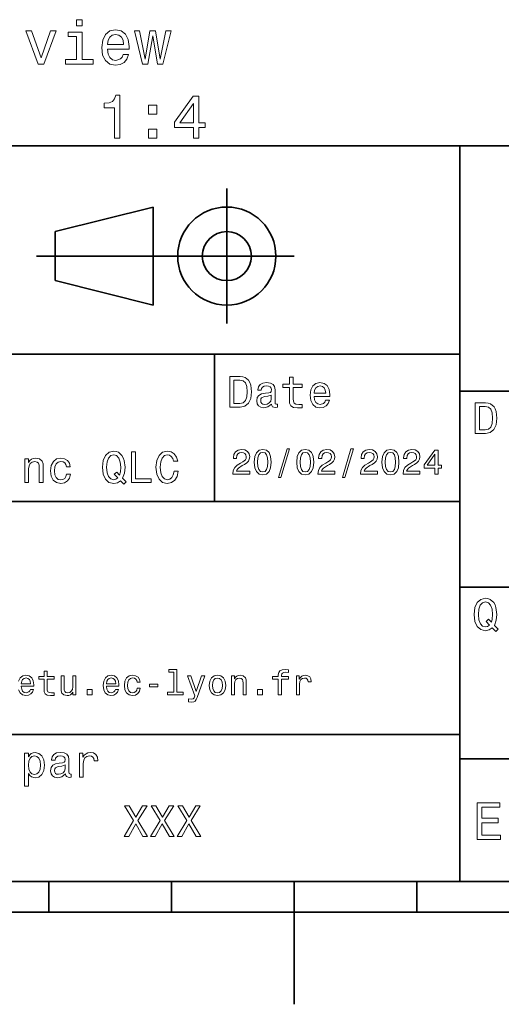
# Model space of a CAD drawing. Extents: x 0 to 297, y 0 to 210.
# Tile 5 of 9: x 126 to 165, y 0 to 80. Entities that reach past the tile are written whole.
import ezdxf

# ---------------------------------------------------------------- set-up
doc = ezdxf.new("R2010")
doc.units = 0

msp = doc.modelspace()

# ---------------------------------------------------------------- linework, layer by layer
at = {"color": 7, "lineweight": 35}
for p, q in [((97, 70), (287, 70)), ((162, 10), (162, 70)), ((127.5, 61), (148.5, 61)), ((97, 53), (162, 53)), ((162, 50), (287, 50)), ((97, 41), (162, 41)), ((162, 34), (287, 34)), ((97, 22), (162, 22)), ((162, 20), (287, 20)), ((10, 10), (287, 10)), ((97, 10), (287, 10)), ((98.5, 7.5), (198.5, 7.5))]:
    msp.add_line(p, q, dxfattribs=at)
at = {"color": 7, "lineweight": 35, "ltscale": 0.275}
msp.add_line((143, 55.5), (143, 66.5), dxfattribs=at)
at = {"color": 7, "lineweight": 35, "ltscale": 0.206155}
for p, q in [((129, 63), (137, 65)), ((137, 57), (129, 59))]:
    msp.add_line(p, q, dxfattribs=at)
at = {"color": 7, "lineweight": 35, "ltscale": 0.2}
msp.add_line((137, 65), (137, 57), dxfattribs=at)
at = {"color": 7, "lineweight": 35, "ltscale": 0.1}
msp.add_line((129, 59), (129, 63), dxfattribs=at)
at = {"color": 7, "lineweight": 35, "ltscale": 0.3}
msp.add_line((142, 41), (142, 53), dxfattribs=at)
at = {"color": 7, "lineweight": 35, "ltscale": 0.0625}
for p, q in [((128.5, 10), (128.5, 7.5)), ((138.5, 10), (138.5, 7.5)), ((158.5, 10), (158.5, 7.5))]:
    msp.add_line(p, q, dxfattribs=at)
at = {"color": 7, "lineweight": 35, "ltscale": 0.25}
msp.add_line((148.5, 10), (148.5, 0), dxfattribs=at)
at = {"color": 7, "lineweight": 13}
for points in [[(131.216431, 80.27536), (130.747406, 80.27536), (130.747406, 79.771034), (131.216431, 79.771034)], [(127.620598, 76.65432), (128.089615, 76.65432), (129.078094, 79.362534), (128.619156, 79.362534), (127.857635, 77.178818), (127.080978, 79.362534), (126.616997, 79.362534)], [(131.201294, 77.027519), (131.201294, 79.271751), (130.061523, 79.271751), (130.061523, 78.893517), (130.757492, 78.893517), (130.757492, 77.027519), (129.849701, 77.027519), (129.849701, 76.65432), (132.119156, 76.65432), (132.119156, 77.027519)], [(133.269012, 77.879822), (135.044235, 77.879822), (135.049271, 78.086594), (134.968582, 78.666565), (134.746674, 79.100288), (134.393661, 79.362534), (133.924637, 79.458351), (133.465698, 79.357491), (133.112671, 79.075066), (132.885727, 78.616135), (132.805038, 78.010948), (132.880692, 77.390633), (133.107635, 76.936737), (133.455612, 76.65432), (133.9095, 76.558502), (134.302872, 76.624062), (134.625641, 76.795532), (134.862671, 77.067863), (134.99884, 77.430977), (134.560089, 77.430977), (134.469299, 77.229248), (134.338181, 77.07795), (133.964981, 76.956917), (133.677521, 77.01239), (133.460663, 77.188904), (133.319443, 77.476364), (133.269012, 77.864693)], [(133.269012, 78.253021), (133.324493, 78.601006), (133.460663, 78.858208), (133.667435, 79.014549), (133.939758, 79.070023), (134.207062, 79.014549), (134.413834, 78.858208), (134.539917, 78.601006), (134.585297, 78.253021)], [(136.557205, 76.65432), (136.960663, 78.954033), (137.36412, 76.65432), (137.78775, 76.65432), (138.453461, 79.362534), (138.02478, 79.362534), (137.575928, 77.06282), (137.177521, 79.362534), (136.738754, 79.362534), (136.340332, 77.06282), (135.891495, 79.362534), (135.467865, 79.362534), (136.133575, 76.65432)], [(133.833862, 70.607491), (134.292786, 70.607491), (134.292786, 74.132706), (133.94986, 74.132706), (133.85907, 73.825073), (133.677521, 73.618301), (133.400146, 73.497261), (133.016861, 73.456917), (133.016861, 73.098846), (133.833862, 73.098846)], [(140.274048, 70.607491), (140.727951, 70.607491), (140.727951, 71.474922), (141.227234, 71.474922), (141.227234, 71.878387), (140.727951, 71.878387), (140.727951, 74.031845), (140.269012, 74.031845), (138.73587, 71.918732), (138.73587, 71.474922), (140.274048, 71.474922)], [(136.612671, 72.564262), (137.30864, 72.564262), (137.30864, 73.315704), (136.612671, 73.315704)], [(139.1595, 71.878387), (140.274048, 73.446831), (140.274048, 71.878387)], [(136.612671, 70.607491), (137.30864, 70.607491), (137.30864, 71.358932), (136.612671, 71.358932)], [(144.080688, 51.190563), (143.248566, 51.190563), (143.248566, 48.690563), (144.080688, 48.690563), (144.473343, 48.769814), (144.765137, 49.011169), (144.945251, 49.40382), (145.010086, 49.940563), (144.952454, 50.488113), (144.880402, 50.70425), (144.779541, 50.877163), (144.487747, 51.111313), (144.296829, 51.168949)], [(144.055481, 50.891571), (144.329254, 50.837536), (144.516571, 50.671829), (144.628235, 50.376442), (144.664261, 49.940563), (144.624634, 49.519093), (144.51297, 49.223705), (144.322052, 49.047192), (144.055481, 48.989555), (143.583572, 48.989555), (143.583572, 50.891571)], [(146.656342, 48.942726), (146.656342, 48.931919), (146.674347, 48.809441), (146.728394, 48.722984), (146.955338, 48.654541), (147.131851, 48.683357), (147.131851, 48.928314), (147.056198, 48.917507), (146.955338, 48.96434), (146.937317, 49.108429), (146.937317, 50.109871), (146.894089, 50.365635), (146.768005, 50.54575), (146.548264, 50.65382), (146.23848, 50.693443), (145.935883, 50.650219), (145.71254, 50.52774), (145.572052, 50.336815), (145.525223, 50.084656), (145.525223, 50.063042), (145.809799, 50.063042), (145.835022, 50.21434), (145.914261, 50.322407), (146.043945, 50.387249), (146.227661, 50.412464), (146.404175, 50.394455), (146.530258, 50.34042), (146.605911, 50.246758), (146.631119, 50.117077), (146.616714, 49.965778), (146.559082, 49.890129), (146.414978, 49.854107), (146.144806, 49.825291), (145.835022, 49.760448), (145.61528, 49.645176), (145.485596, 49.465057), (145.445969, 49.19849), (145.481995, 48.960735), (145.593658, 48.784222), (145.773773, 48.67255), (146.022339, 48.632927), (146.357346, 48.708576)], [(148.100861, 50.289986), (148.100861, 49.320965), (148.122482, 49.007565), (148.223343, 48.791428), (148.425079, 48.665348), (148.767288, 48.62212), (149.141937, 48.640129), (149.141937, 48.913906), (148.868149, 48.892292), (148.619598, 48.921112), (148.486313, 49.011169), (148.42868, 49.162464), (148.417862, 49.375), (148.417862, 50.289986), (149.141937, 50.289986), (149.141937, 50.560158), (148.417862, 50.560158), (148.417862, 51.125721), (148.100861, 51.125721), (148.100861, 50.560158), (147.553314, 50.560158), (147.553314, 50.289986)], [(150.121765, 49.565922), (151.389771, 49.565922), (151.393372, 49.713619), (151.335739, 50.127884), (151.177231, 50.437683), (150.925079, 50.625), (150.590057, 50.693443), (150.262253, 50.621399), (150.010086, 50.41967), (149.847977, 50.091862), (149.790344, 49.659584), (149.844376, 49.216499), (150.006485, 48.892292), (150.255051, 48.690563), (150.579254, 48.62212), (150.860229, 48.668949), (151.090775, 48.791428), (151.260086, 48.98595), (151.357346, 49.245319), (151.043945, 49.245319), (150.979111, 49.101227), (150.885452, 48.993156), (150.618881, 48.9067), (150.413544, 48.946327), (150.258652, 49.072407), (150.157776, 49.27774), (150.121765, 49.555115)], [(150.121765, 49.832493), (150.161377, 50.081055), (150.258652, 50.264771), (150.406342, 50.376442), (150.600861, 50.416069), (150.791794, 50.376442), (150.939484, 50.264771), (151.029541, 50.081055), (151.061966, 49.832493)], [(146.620316, 49.367798), (146.577087, 49.180477), (146.461823, 49.036385), (146.28891, 48.942726), (146.07637, 48.910305), (145.939484, 48.928314), (145.842224, 48.98595), (145.780975, 49.086815), (145.76297, 49.227306), (145.777374, 49.353386), (145.835022, 49.443443), (146.065567, 49.544312), (146.357346, 49.587536), (146.620316, 49.673992)], [(164.080688, 49.030979), (163.248566, 49.030979), (163.248566, 46.530979), (164.080688, 46.530979), (164.473343, 46.610229), (164.765137, 46.851585), (164.945251, 47.244236), (165.010086, 47.780979), (164.952454, 48.328529), (164.880402, 48.544666), (164.779541, 48.717579), (164.487747, 48.951729), (164.296829, 49.009365)], [(164.055481, 48.731987), (164.329254, 48.677952), (164.516571, 48.512245), (164.628235, 48.216858), (164.664261, 47.780979), (164.624634, 47.359509), (164.51297, 47.064121), (164.322052, 46.887608), (164.055481, 46.829971), (163.583572, 46.829971), (163.583572, 48.731987)], [(134.340057, 42.685879), (134.613831, 42.401295), (134.804764, 42.592216), (134.509369, 42.894814), (134.660675, 43.305473), (134.707489, 43.780979), (134.639053, 44.339336), (134.559799, 44.56628), (134.455338, 44.753601), (134.159943, 45.009365), (133.979828, 45.074207), (133.781708, 45.099422), (133.399857, 45.009365), (133.108078, 44.757202), (132.920746, 44.342937), (132.855911, 43.780979), (132.920746, 43.219021), (133.104462, 42.804756), (133.396255, 42.548992), (133.781708, 42.462536), (134.095108, 42.520172)], [(135.219025, 42.530979), (136.825653, 42.530979), (136.825653, 42.833572), (135.55043, 42.833572), (135.55043, 45.030979), (135.219025, 45.030979)], [(138.702454, 43.460373), (138.630402, 43.15778), (138.511536, 42.941643), (138.345825, 42.808357), (138.151306, 42.765129), (137.917145, 42.829971), (137.733429, 43.024494), (137.610962, 43.341499), (137.57132, 43.780979), (137.610962, 44.216858), (137.729828, 44.537464), (137.913544, 44.731987), (138.151306, 44.80043), (138.324219, 44.764408), (138.471909, 44.663544), (138.587173, 44.501442), (138.666428, 44.278099), (139.008652, 44.278099), (138.900574, 44.620316), (138.713257, 44.879681), (138.457489, 45.041786), (138.151306, 45.099422), (137.769455, 45.009365), (137.477661, 44.757202), (137.290344, 44.342937), (137.22551, 43.780979), (137.290344, 43.219021), (137.477661, 42.804756), (137.769455, 42.548992), (138.151306, 42.462536), (138.486313, 42.530979), (138.756485, 42.721901), (138.947403, 43.035301), (139.048279, 43.460373)], [(143.489914, 43.224785), (144.864563, 43.224785), (144.864563, 43.472622), (143.778107, 43.472622), (143.838623, 43.60807), (143.942368, 43.720463), (144.262253, 43.925072), (144.432281, 44.011528), (144.622482, 44.135448), (144.757935, 44.279541), (144.835739, 44.44957), (144.864563, 44.642651), (144.815567, 44.884727), (144.680115, 45.074928), (144.472626, 45.195965), (144.20462, 45.239193), (143.927963, 45.190201), (143.71759, 45.054756), (143.582138, 44.838619), (143.536026, 44.553314), (143.536026, 44.51297), (143.798279, 44.51297), (143.798279, 44.536022), (143.824219, 44.731991), (143.902023, 44.876083), (144.02594, 44.9683), (144.190201, 45), (144.357361, 44.971184), (144.481277, 44.899136), (144.561966, 44.786743), (144.59079, 44.645535), (144.570602, 44.51297), (144.515854, 44.400578), (144.42363, 44.302593), (144.296829, 44.216141), (144.126801, 44.12392), (143.844391, 43.945248), (143.645538, 43.755043), (143.52739, 43.524498), (143.489914, 43.233429)], [(145.233429, 44.201729), (145.276657, 43.749279), (145.412109, 43.426514), (145.62825, 43.230549), (145.927963, 43.167149), (146.224792, 43.230549), (146.440933, 43.426514), (146.573486, 43.749279), (146.619598, 44.201729), (146.573486, 44.651299), (146.518738, 44.829971), (146.440933, 44.976948), (146.224792, 45.172913), (145.927963, 45.239193), (145.62825, 45.172913), (145.412109, 44.974064), (145.276657, 44.651299)], [(145.510086, 44.201729), (145.533142, 44.550434), (145.605194, 44.801155), (145.734879, 44.948128), (145.927963, 45), (146.118164, 44.948128), (146.247849, 44.801155), (146.319885, 44.550434), (146.342941, 44.201729), (146.319885, 43.850143), (146.247849, 43.599426), (146.118164, 43.45245), (145.927963, 43.403458), (145.734879, 43.45245), (145.605194, 43.599426), (145.533142, 43.850143)], [(147.213257, 42.956772), (147.412109, 42.956772), (148.109512, 45.279541), (147.907791, 45.279541)], [(148.703171, 44.201729), (148.746399, 43.749279), (148.881851, 43.426514), (149.097992, 43.230549), (149.397705, 43.167149), (149.694534, 43.230549), (149.910675, 43.426514), (150.043228, 43.749279), (150.08934, 44.201729), (150.043228, 44.651299), (149.98848, 44.829971), (149.910675, 44.976948), (149.694534, 45.172913), (149.397705, 45.239193), (149.097992, 45.172913), (148.881851, 44.974064), (148.746399, 44.651299)], [(148.979828, 44.201729), (149.002884, 44.550434), (149.074936, 44.801155), (149.20462, 44.948128), (149.397705, 45), (149.587906, 44.948128), (149.71759, 44.801155), (149.789627, 44.550434), (149.812683, 44.201729), (149.789627, 43.850143), (149.71759, 43.599426), (149.587906, 43.45245), (149.397705, 43.403458), (149.20462, 43.45245), (149.074936, 43.599426), (149.002884, 43.850143)], [(150.429398, 43.224785), (151.804047, 43.224785), (151.804047, 43.472622), (150.71759, 43.472622), (150.778107, 43.60807), (150.881851, 43.720463), (151.201736, 43.925072), (151.371765, 44.011528), (151.561966, 44.135448), (151.697418, 44.279541), (151.775223, 44.44957), (151.804047, 44.642651), (151.755051, 44.884727), (151.619598, 45.074928), (151.412109, 45.195965), (151.144104, 45.239193), (150.867447, 45.190201), (150.657059, 45.054756), (150.521622, 44.838619), (150.47551, 44.553314), (150.47551, 44.51297), (150.737762, 44.51297), (150.737762, 44.536022), (150.763687, 44.731991), (150.841507, 44.876083), (150.965424, 44.9683), (151.129684, 45), (151.296829, 44.971184), (151.420746, 44.899136), (151.50145, 44.786743), (151.530258, 44.645535), (151.510086, 44.51297), (151.455338, 44.400578), (151.363113, 44.302593), (151.236313, 44.216141), (151.066284, 44.12392), (150.783859, 43.945248), (150.585022, 43.755043), (150.466858, 43.524498), (150.429398, 43.233429)], [(152.417877, 42.956772), (152.616714, 42.956772), (153.314133, 45.279541), (153.112396, 45.279541)], [(153.899139, 43.224785), (155.273773, 43.224785), (155.273773, 43.472622), (154.187317, 43.472622), (154.247849, 43.60807), (154.351593, 43.720463), (154.671478, 43.925072), (154.841507, 44.011528), (155.031708, 44.135448), (155.167145, 44.279541), (155.244965, 44.44957), (155.273773, 44.642651), (155.224792, 44.884727), (155.08934, 45.074928), (154.881851, 45.195965), (154.613831, 45.239193), (154.337173, 45.190201), (154.126801, 45.054756), (153.991364, 44.838619), (153.945251, 44.553314), (153.945251, 44.51297), (154.207504, 44.51297), (154.207504, 44.536022), (154.233429, 44.731991), (154.311249, 44.876083), (154.435165, 44.9683), (154.599426, 45), (154.766571, 44.971184), (154.890488, 44.899136), (154.971191, 44.786743), (155, 44.645535), (154.979828, 44.51297), (154.925079, 44.400578), (154.832855, 44.302593), (154.706055, 44.216141), (154.536026, 44.12392), (154.253601, 43.945248), (154.054764, 43.755043), (153.9366, 43.524498), (153.899139, 43.233429)], [(155.642654, 44.201729), (155.685883, 43.749279), (155.821335, 43.426514), (156.037476, 43.230549), (156.337173, 43.167149), (156.634003, 43.230549), (156.850143, 43.426514), (156.982712, 43.749279), (157.028824, 44.201729), (156.982712, 44.651299), (156.927963, 44.829971), (156.850143, 44.976948), (156.634003, 45.172913), (156.337173, 45.239193), (156.037476, 45.172913), (155.821335, 44.974064), (155.685883, 44.651299)], [(155.919312, 44.201729), (155.942368, 44.550434), (156.01442, 44.801155), (156.144104, 44.948128), (156.337173, 45), (156.527374, 44.948128), (156.657059, 44.801155), (156.729111, 44.550434), (156.752167, 44.201729), (156.729111, 43.850143), (156.657059, 43.599426), (156.527374, 43.45245), (156.337173, 43.403458), (156.144104, 43.45245), (156.01442, 43.599426), (155.942368, 43.850143)], [(157.368881, 43.224785), (158.743515, 43.224785), (158.743515, 43.472622), (157.657059, 43.472622), (157.71759, 43.60807), (157.821335, 43.720463), (158.14122, 43.925072), (158.311249, 44.011528), (158.50145, 44.135448), (158.636887, 44.279541), (158.714706, 44.44957), (158.743515, 44.642651), (158.694534, 44.884727), (158.559082, 45.074928), (158.351593, 45.195965), (158.083572, 45.239193), (157.806915, 45.190201), (157.596542, 45.054756), (157.461105, 44.838619), (157.414993, 44.553314), (157.414993, 44.51297), (157.677231, 44.51297), (157.677231, 44.536022), (157.703171, 44.731991), (157.780991, 44.876083), (157.904907, 44.9683), (158.069168, 45), (158.236313, 44.971184), (158.360229, 44.899136), (158.440918, 44.786743), (158.469742, 44.645535), (158.44957, 44.51297), (158.394821, 44.400578), (158.302597, 44.302593), (158.175797, 44.216141), (158.005768, 44.12392), (157.723343, 43.945248), (157.524506, 43.755043), (157.406342, 43.524498), (157.368881, 43.233429)], [(159.965424, 43.224785), (160.224792, 43.224785), (160.224792, 43.720463), (160.510086, 43.720463), (160.510086, 43.951008), (160.224792, 43.951008), (160.224792, 45.181557), (159.96254, 45.181557), (159.086456, 43.974064), (159.086456, 43.720463), (159.965424, 43.720463)], [(126.530266, 42.530979), (126.847267, 42.530979), (126.847267, 43.647694), (126.879684, 43.903458), (126.984154, 44.090778), (127.146255, 44.206051), (127.362396, 44.249279), (127.535309, 44.213257), (127.643372, 44.115993), (127.697411, 43.953888), (127.715424, 43.737751), (127.715424, 42.530979), (128.032425, 42.530979), (128.032425, 43.802593), (128.018021, 44.058357), (127.953171, 44.270893), (127.740639, 44.465416), (127.409225, 44.533859), (127.22551, 44.508644), (127.07061, 44.440201), (126.937325, 44.324928), (126.832855, 44.170029), (126.832855, 44.465416), (126.530266, 44.465416)], [(129.930847, 43.824207), (130.244232, 43.824207), (130.179398, 44.112392), (130.024506, 44.339336), (129.783142, 44.479828), (129.469742, 44.533859), (129.123932, 44.461815), (128.860962, 44.260086), (128.695251, 43.932278), (128.637619, 43.492794), (128.69165, 43.056915), (128.853745, 42.732708), (129.109512, 42.530979), (129.458939, 42.462536), (129.768738, 42.516571), (130.010086, 42.667866), (130.175797, 42.905621), (130.247849, 43.222622), (129.945251, 43.222622), (129.89122, 43.020893), (129.790344, 42.869595), (129.646255, 42.775936), (129.469742, 42.747116), (129.25, 42.793949), (129.091507, 42.938038), (128.994247, 43.172188), (128.961823, 43.503601), (128.994247, 43.827808), (129.095108, 44.061958), (129.257202, 44.206051), (129.469742, 44.256485), (129.657059, 44.224064), (129.797562, 44.141209), (129.89122, 44.004322)], [(134.113113, 42.916428), (133.958221, 42.801151), (133.781708, 42.765129), (133.547546, 42.829971), (133.363831, 43.024494), (133.241364, 43.341499), (133.201736, 43.780979), (133.241364, 44.216858), (133.360229, 44.537464), (133.543945, 44.731987), (133.781708, 44.80043), (134.015854, 44.731987), (134.19957, 44.533859), (134.318451, 44.213257), (134.361679, 43.780979), (134.329254, 43.406338), (134.260803, 43.150578), (134.026657, 43.395531), (133.832138, 43.211815)], [(159.328537, 43.951008), (159.965424, 44.847263), (159.965424, 43.951008)], [(164.642654, 30.685879), (164.916428, 30.401297), (165.107346, 30.592218), (164.811966, 30.894812), (164.963257, 31.305475), (165.010086, 31.780979), (164.941635, 32.339336), (164.862396, 32.56628), (164.757919, 32.753601), (164.46254, 33.009365), (164.282425, 33.074207), (164.08429, 33.099422), (163.702454, 33.009365), (163.41066, 32.757202), (163.223343, 32.342937), (163.158508, 31.780979), (163.223343, 31.219019), (163.407059, 30.804754), (163.698853, 30.54899), (164.08429, 30.462536), (164.39769, 30.520172)], [(164.41571, 30.916426), (164.260803, 30.801151), (164.08429, 30.765129), (163.850143, 30.829971), (163.666428, 31.024494), (163.543945, 31.341497), (163.504318, 31.780979), (163.543945, 32.216858), (163.662827, 32.537464), (163.846542, 32.731987), (164.08429, 32.80043), (164.318451, 32.731987), (164.502167, 32.533859), (164.621033, 32.213257), (164.664261, 31.780979), (164.631851, 31.40634), (164.5634, 31.150576), (164.329254, 31.395533), (164.13472, 31.211815)], [(138.677246, 27.080692), (138.677246, 25.438042), (138.155624, 25.438042), (138.155624, 25.224785), (139.44957, 25.224785), (139.44957, 25.438042), (138.930847, 25.438042), (138.930847, 27.293949), (138.279541, 27.293949), (138.279541, 27.080692)], [(147.198853, 26.504324), (147.198853, 25.224785), (147.452454, 25.224785), (147.452454, 26.504324), (148.028824, 26.504324), (148.028824, 26.720463), (147.452454, 26.720463), (147.452454, 26.815563), (147.472626, 26.930836), (147.53891, 27.008646), (147.651306, 27.054756), (147.812683, 27.072046), (148.028824, 27.06052), (148.028824, 27.279539), (147.755051, 27.293949), (147.507217, 27.268013), (147.334305, 27.190203), (147.23056, 27.054756), (147.198853, 26.861671), (147.198853, 26.720463), (146.734879, 26.720463), (146.734879, 26.504324)], [(126.250725, 26.138329), (126.282425, 26.337177), (126.360229, 26.48415), (126.478386, 26.573488), (126.63401, 26.605188), (126.786743, 26.573488), (126.9049, 26.48415), (126.976944, 26.337177), (127.002884, 26.138329)], [(128.103745, 26.504324), (128.103745, 25.729107), (128.121033, 25.478388), (128.201736, 25.305477), (128.363113, 25.204613), (128.636887, 25.170031), (128.9366, 25.184439), (128.9366, 25.40346), (128.717575, 25.386168), (128.518738, 25.409224), (128.412109, 25.48127), (128.365997, 25.602306), (128.357346, 25.772335), (128.357346, 26.504324), (128.9366, 26.504324), (128.9366, 26.720463), (128.357346, 26.720463), (128.357346, 27.172913), (128.103745, 27.172913), (128.103745, 26.720463), (127.66571, 26.720463), (127.66571, 26.504324)], [(130.69165, 26.772335), (130.438049, 26.772335), (130.438049, 25.878963), (130.409225, 25.671471), (130.325653, 25.521614), (130.195969, 25.429396), (130.02594, 25.400578), (129.890488, 25.423632), (129.804031, 25.492796), (129.755051, 25.610952), (129.743515, 25.778099), (129.743515, 26.772335), (129.489914, 26.772335), (129.489914, 25.755045), (129.498566, 25.550434), (129.553314, 25.380404), (129.720459, 25.224785), (129.98848, 25.170031), (130.132568, 25.190203), (130.256485, 25.242075), (130.363113, 25.331413), (130.44957, 25.461096), (130.44957, 25.224785), (130.69165, 25.224785)], [(133.190201, 25.925074), (134.20462, 25.925074), (134.207489, 26.043228), (134.161392, 26.374641), (134.034592, 26.622478), (133.832855, 26.772335), (133.56485, 26.827091), (133.302597, 26.769453), (133.100861, 26.60807), (132.971191, 26.345821), (132.925079, 26), (132.968307, 25.645535), (133.097992, 25.386168), (133.296829, 25.224785), (133.556198, 25.170031), (133.780975, 25.207495), (133.965424, 25.305477), (134.100861, 25.461096), (134.17868, 25.668589), (133.927963, 25.668589), (133.876083, 25.553314), (133.801147, 25.46686), (133.587906, 25.397696), (133.42363, 25.429396), (133.299713, 25.53026), (133.219025, 25.694525), (133.190201, 25.916428)], [(133.190201, 26.138329), (133.221909, 26.337177), (133.299713, 26.48415), (133.417877, 26.573488), (133.573486, 26.605188), (133.726227, 26.573488), (133.844391, 26.48415), (133.916428, 26.337177), (133.942368, 26.138329)], [(135.688766, 26.259367), (135.939484, 26.259367), (135.887604, 26.489914), (135.763702, 26.671471), (135.570618, 26.783863), (135.319885, 26.827091), (135.043228, 26.769453), (134.832855, 26.60807), (134.700287, 26.345821), (134.654175, 25.994238), (134.697418, 25.645535), (134.827087, 25.386168), (135.031708, 25.224785), (135.311249, 25.170031), (135.559082, 25.213257), (135.752167, 25.334295), (135.884735, 25.524496), (135.942368, 25.778099), (135.700287, 25.778099), (135.657074, 25.616716), (135.57637, 25.495678), (135.461105, 25.42075), (135.319885, 25.397696), (135.144104, 25.43516), (135.017303, 25.550434), (134.939484, 25.737753), (134.913544, 26.002882), (134.939484, 26.262249), (135.020172, 26.449568), (135.149857, 26.564842), (135.319885, 26.605188), (135.469742, 26.579252), (135.582138, 26.51297), (135.657074, 26.40346)], [(140.948135, 26.772335), (140.504333, 25.49856), (140.069168, 26.772335), (139.792511, 26.772335), (140.380402, 25.13833), (140.328537, 24.994238), (140.247849, 24.896255), (140.112396, 24.864553), (139.878967, 24.893373), (139.878967, 24.648417), (140.123932, 24.62536), (140.299713, 24.648417), (140.423645, 24.720463), (140.51297, 24.844381), (140.59079, 25.025938), (141.219025, 26.772335)], [(141.567734, 25.99712), (141.613831, 25.645535), (141.746399, 25.386168), (141.956787, 25.224785), (142.239197, 25.170031), (142.518738, 25.224785), (142.729111, 25.383286), (142.861679, 25.642653), (142.910675, 25.99712), (142.861679, 26.348703), (142.729111, 26.610952), (142.518738, 26.769453), (142.239197, 26.827091), (141.956787, 26.769453), (141.746399, 26.60807), (141.613831, 26.348703)], [(141.827087, 26), (141.853027, 26.259367), (141.933716, 26.446688), (142.063416, 26.56196), (142.239197, 26.602306), (142.412109, 26.56196), (142.541794, 26.449568), (142.622482, 26.259367), (142.651306, 26), (142.622482, 25.737753), (142.541794, 25.547552), (142.412109, 25.432278), (142.239197, 25.394814), (142.063416, 25.432278), (141.933716, 25.547552), (141.853027, 25.737753)], [(143.377533, 25.224785), (143.631134, 25.224785), (143.631134, 26.118156), (143.657074, 26.322767), (143.740646, 26.472624), (143.870331, 26.564842), (144.043243, 26.599424), (144.181564, 26.570606), (144.268021, 26.492796), (144.311249, 26.363113), (144.325653, 26.190203), (144.325653, 25.224785), (144.579254, 25.224785), (144.579254, 26.242077), (144.567734, 26.446688), (144.515854, 26.616716), (144.345825, 26.772335), (144.080704, 26.827091), (143.933731, 26.806917), (143.809814, 26.752163), (143.703186, 26.659943), (143.619598, 26.536024), (143.619598, 26.772335), (143.377533, 26.772335)], [(148.677246, 25.224785), (148.930847, 25.224785), (148.930847, 26.10951), (148.956787, 26.322767), (149.034592, 26.475506), (149.161392, 26.567724), (149.331421, 26.599424), (149.458221, 26.579252), (149.553314, 26.521614), (149.610962, 26.423632), (149.631134, 26.291067), (149.887619, 26.291067), (149.853027, 26.524496), (149.757935, 26.691643), (149.599426, 26.792507), (149.383301, 26.827091), (149.236328, 26.804035), (149.109528, 26.746399), (148.997131, 26.648417), (148.907791, 26.515852), (148.907791, 26.772335), (148.677246, 26.772335)], [(136.685883, 25.884727), (137.383286, 25.884727), (137.383286, 26.112392), (136.685883, 26.112392)], [(131.631134, 25.224785), (132.028824, 25.224785), (132.028824, 25.654181), (131.631134, 25.654181)], [(145.510101, 25.224785), (145.907791, 25.224785), (145.907791, 25.654181), (145.510101, 25.654181)], [(126.829254, 20.166426), (126.829254, 20.465418), (126.512253, 20.465418), (126.512253, 17.7817), (126.829254, 17.7817), (126.829254, 18.826368), (126.940926, 18.657061), (127.067009, 18.545389), (127.38401, 18.462536), (127.6866, 18.530979), (127.924355, 18.736311), (128.079254, 19.060518), (128.136887, 19.5), (128.079254, 19.935879), (127.924355, 20.260086), (127.6866, 20.461815), (127.38401, 20.533861), (127.211098, 20.512247), (127.0634, 20.443804), (126.937325, 20.328529)], [(127.329971, 18.747118), (127.117439, 18.793947), (126.96254, 18.93804), (126.86528, 19.17219), (126.832855, 19.5), (126.86528, 19.824207), (126.96254, 20.058357), (127.117439, 20.198847), (127.329971, 20.249279), (127.524498, 20.198847), (127.679398, 20.054754), (127.776657, 19.820604), (127.812683, 19.5), (127.776657, 19.175793), (127.679398, 18.93804), (127.524498, 18.793947)], [(129.847992, 18.78314), (129.847992, 18.772333), (129.865997, 18.649855), (129.920029, 18.5634), (130.146973, 18.494957), (130.323486, 18.523775), (130.323486, 18.768732), (130.247849, 18.757925), (130.146973, 18.804754), (130.128967, 18.948847), (130.128967, 19.950287), (130.085739, 20.206051), (129.959656, 20.386166), (129.739914, 20.494236), (129.430115, 20.533861), (129.127533, 20.490633), (128.904175, 20.368155), (128.763687, 20.177233), (128.716858, 19.925072), (128.716858, 19.903458), (129.00145, 19.903458), (129.026657, 20.054754), (129.105911, 20.162823), (129.235596, 20.227665), (129.419312, 20.252882), (129.595825, 20.234869), (129.721909, 20.180836), (129.797562, 20.087175), (129.822769, 19.957493), (129.808365, 19.806194), (129.750732, 19.730547), (129.606628, 19.694523), (129.336456, 19.665705), (129.026657, 19.600864), (128.806915, 19.48559), (128.677246, 19.305475), (128.637619, 19.038904), (128.67363, 18.801151), (128.785309, 18.62464), (128.965424, 18.512968), (129.213989, 18.473343), (129.548996, 18.54899)], [(130.986313, 18.530979), (131.303314, 18.530979), (131.303314, 19.636887), (131.335739, 19.903458), (131.432999, 20.094379), (131.591507, 20.209654), (131.804047, 20.249279), (131.96254, 20.224062), (132.081421, 20.152016), (132.153473, 20.029537), (132.17868, 19.863832), (132.499283, 19.863832), (132.456055, 20.155619), (132.337189, 20.364553), (132.139053, 20.490633), (131.868881, 20.533861), (131.685165, 20.505043), (131.526657, 20.432997), (131.386169, 20.310518), (131.274506, 20.144812), (131.274506, 20.465418), (130.986313, 20.465418)], [(129.811966, 19.208212), (129.768738, 19.020893), (129.653458, 18.876801), (129.48056, 18.78314), (129.268021, 18.750719), (129.131134, 18.768732), (129.033875, 18.826368), (128.972626, 18.927233), (128.95462, 19.067722), (128.969025, 19.193804), (129.026657, 19.283861), (129.257202, 19.384726), (129.548996, 19.427954), (129.811966, 19.514408)], [(134.623917, 13.690562), (135.002151, 13.690562), (135.574921, 14.70281), (136.158493, 13.690562), (136.540344, 13.690562), (135.758636, 14.976585), (136.500717, 16.194164), (136.136887, 16.194164), (135.585724, 15.268372), (135.04538, 16.194164), (134.667145, 16.194164), (135.405609, 14.972983)], [(136.792496, 13.690562), (137.170746, 13.690562), (137.743515, 14.70281), (138.327087, 13.690562), (138.708923, 13.690562), (137.927231, 14.976585), (138.669312, 16.194164), (138.305466, 16.194164), (137.754318, 15.268372), (137.213974, 16.194164), (136.835724, 16.194164), (137.574203, 14.972983)], [(138.96109, 13.690562), (139.33934, 13.690562), (139.912094, 14.70281), (140.495667, 13.690562), (140.877518, 13.690562), (140.09581, 14.976585), (140.837891, 16.194164), (140.47406, 16.194164), (139.922913, 15.268372), (139.382568, 16.194164), (139.004318, 16.194164), (139.742798, 14.972983)], [(163.393372, 13.428675), (165.295395, 13.428675), (165.295395, 13.791787), (163.791061, 13.791787), (163.791061, 14.807637), (165.131119, 14.807637), (165.131119, 15.166427), (163.791061, 15.166427), (163.791061, 16.065563), (165.260803, 16.065563), (165.260803, 16.428675), (163.393372, 16.428675)]]:
    msp.add_lwpolyline(points, close=True, dxfattribs=at)
msp.add_lwpolyline([(126.028824, 25.645535), (126.158501, 25.386168), (126.357353, 25.224785), (126.616714, 25.170031), (126.841499, 25.207495), (127.02594, 25.305477), (127.161385, 25.461096), (127.239197, 25.668589), (126.988472, 25.668589), (126.9366, 25.553314), (126.861671, 25.46686), (126.648415, 25.397696), (126.484154, 25.429396), (126.360229, 25.53026), (126.279541, 25.694525), (126.250725, 25.916428), (126.250725, 25.925074), (127.265129, 25.925074), (127.268013, 26.043228), (127.221909, 26.374641), (127.0951, 26.622478), (126.893372, 26.772335), (126.625366, 26.827091), (126.363113, 26.769453), (126.161385, 26.60807), (126.0317, 26.345821)], dxfattribs=at)
at = {"color": 7, "lineweight": 35}
for radius in [4, 2]:
    msp.add_circle((143, 61), radius, dxfattribs=at)

doc.saveas('drawing.dxf')
